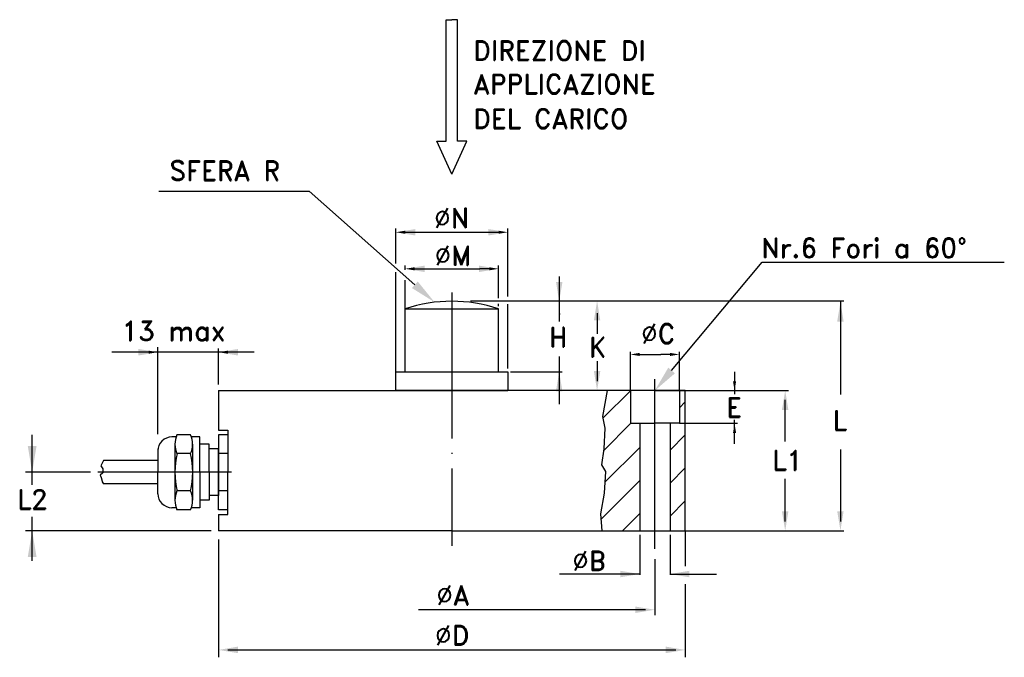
# Model space of a CAD drawing. Extents: x 270 to 371, y 374 to 439.
import ezdxf

# ---------------------------------------------------------------- set-up
doc = ezdxf.new("R2010")
doc.units = 0
doc.header["$LTSCALE"] = 15
doc.header["$MEASUREMENT"] = 0
doc.linetypes.add('TP', pattern=[1.2, 1, -0.1, 0, -0.1])
doc.layers.get('0').update_dxf_attribs({"linetype": 'CONTINUOUS'})
doc.styles.add('ROMAND', font='romand', dxfattribs={"height": 2})

# ---------------------------------------------------------------- blocks, each defined once
blk = doc.blocks.new('*X1')
at = {"color": 0}
for p, q in [((250.25, 158.33), (251.5, 159.58)), ((248.25, 149.26), (251.5, 152.51)), ((248.25, 142.18), (251.5, 145.43)), ((248.25, 135.11), (251.5, 138.36))]:
    blk.add_line(p, q, dxfattribs=at)
blk = doc.blocks.new('*X0')
at = {"color": 0}
for p, q in [((233.88, 156.1), (239.75, 161.97)), ((234.04, 149.19), (239.85, 155)), ((234.29, 142.37), (241.75, 149.83)), ((233.47, 134.48), (241.75, 142.76)), ((238.07, 132), (241.75, 135.68))]:
    blk.add_line(p, q, dxfattribs=at)

msp = doc.modelspace()

# ---------------------------------------------------------------- linework, layer by layer
for p, q in [((313.85, 426.78), (313.85, 439.25)), ((313.85, 439.25), (314.43, 439.25)), ((315, 439.25), (314.43, 439.25)), ((315, 426.78), (315, 439.25)), ((314.43, 423.37), (312.9, 426.78)), ((312.9, 426.78), (313.85, 426.78)), ((314.43, 423.37), (315.96, 426.78)), ((315.96, 426.78), (315, 426.78)), ((284.28, 421.64), (299.76, 421.64)), ((310.63, 412), (299.76, 421.64)), ((308.67, 414.2), (308.67, 417.78)), ((309.63, 417.4), (319.23, 417.4)), ((320.19, 410.81), (320.19, 417.78)), ((337.04, 403.19), (346.36, 414.33)), ((346.36, 414.33), (371.26, 414.33)), ((308.67, 403.07), (308.67, 413.29)), ((309.63, 413.53), (309.63, 413.98)), ((310.59, 413.64), (311.55, 413.64)), ((311.55, 413.64), (317.31, 413.64)), ((318.27, 413.64), (317.31, 413.64)), ((319.23, 410.62), (319.23, 413.98)), ((309.63, 409.56), (309.63, 412.48)), ((325.47, 412.84), (325.47, 408.24)), ((316.35, 410.34), (328.25, 410.34)), ((324.58, 410.34), (354.75, 410.34)), ((354.4, 410.34), (354.4, 400.72)), ((309.63, 409.53), (319.23, 409.53)), ((309.63, 403.04), (309.63, 409.53)), ((319.23, 409.81), (319.23, 410.05)), ((319.23, 403.04), (319.23, 409.53)), ((320.19, 403.39), (320.19, 410)), ((325.5, 409.03), (325.56, 409.03)), ((329.37, 409.07), (329.37, 406.94)), ((284.19, 396.65), (284.19, 405.58)), ((290.43, 401.75), (290.43, 405.45)), ((294.09, 405.07), (279.44, 405.07)), ((325.47, 404.61), (325.47, 399.74)), ((329.37, 404.14), (329.37, 402.08)), ((332.79, 401.13), (332.79, 405.12)), ((333.75, 404.84), (334.71, 404.84)), ((334.71, 404.84), (335.91, 404.84)), ((336.87, 404.84), (335.91, 404.84)), ((337.83, 401.15), (337.83, 405.12)), ((308.67, 403.04), (320.19, 403.04)), ((308.67, 401.12), (308.67, 403.04)), ((320.19, 403.04), (320.19, 401.12)), ((320.46, 403.04), (325.77, 403.04)), ((335.31, 384.85), (335.31, 402.3)), ((343.51, 403.04), (343.51, 400.76)), ((290.43, 401.12), (290.43, 397.04)), ((290.43, 401.12), (314.43, 401.12)), ((314.43, 401.12), (308.67, 401.12)), ((330.4, 401.12), (314.43, 401.12)), ((314.43, 401.12), (320.19, 401.12)), ((330.4, 401.12), (329.93, 398.46)), ((332.79, 401.12), (330.4, 401.12)), ((332.79, 401.12), (332.79, 397.76)), ((338.43, 401.12), (332.79, 401.12)), ((335.31, 401.12), (337.83, 401.12)), ((337.83, 401.12), (337.83, 397.76)), ((337.86, 401.12), (341.71, 401.12)), ((338.43, 386.72), (338.43, 401.12)), ((338.46, 401.12), (349.07, 401.12)), ((348.72, 395.89), (348.72, 400.16)), ((329.93, 398.46), (330.17, 397.27)), ((343.51, 395.65), (343.51, 398.12)), ((290.43, 397.04), (291.39, 397.04)), ((291.39, 397.04), (291.39, 392.72)), ((330.17, 397.27), (330.07, 395.12)), ((332.79, 397.76), (333.75, 397.76)), ((333.75, 397.76), (333.75, 386.72)), ((333.75, 397.76), (335.31, 397.76)), ((336.87, 397.76), (335.31, 397.76)), ((336.87, 397.76), (336.87, 386.72)), ((337.83, 397.76), (336.87, 397.76)), ((337.86, 397.76), (343.81, 397.76)), ((271.26, 391.44), (271.26, 396.56)), ((286.07, 396.36), (285.63, 396.36)), ((287.56, 396.56), (286.15, 396.56)), ((288.51, 396.36), (287.64, 396.36)), ((288.51, 392.72), (288.51, 396.36)), ((291.39, 396.56), (290.43, 396.56)), ((290.43, 396.56), (290.43, 392.72)), ((284.19, 395.12), (284.19, 392.72)), ((285.95, 395.6), (285.95, 389.84)), ((287.76, 395.6), (287.76, 389.84)), ((289.47, 395.6), (288.51, 395.6)), ((289.47, 392.72), (289.47, 395.6)), ((290.43, 395.12), (289.47, 395.12)), ((290.43, 392.72), (290.43, 395.12)), ((330.07, 395.12), (329.83, 393.49)), ((354.4, 395.08), (354.4, 387.68)), ((287.56, 394.64), (286.25, 394.64)), ((291.39, 394.64), (290.43, 394.64)), ((278.59, 393.92), (278.31, 393.38)), ((278.31, 393.38), (278.53, 393.08)), ((278.53, 393.08), (278.53, 392.68)), ((284.19, 393.92), (278.59, 393.92)), ((329.83, 393.49), (330.24, 392.79)), ((277.25, 392.72), (270.58, 392.72)), ((291.75, 392.72), (278, 392.72)), ((278.53, 392.68), (278.26, 392.44)), ((278.26, 392.44), (278.37, 392.19)), ((278.37, 392.19), (278.47, 391.8)), ((284.19, 390.52), (284.19, 392.72)), ((288.51, 392.72), (288.51, 389.08)), ((289.47, 392.72), (289.47, 389.84)), ((290.43, 392.72), (290.43, 390.32)), ((290.43, 388.88), (290.43, 392.72)), ((291.39, 388.4), (291.39, 392.72)), ((330.24, 392.79), (330.1, 390.59)), ((348.72, 387.68), (348.72, 392.04)), ((278.47, 391.8), (278.47, 391.75)), ((278.47, 391.75), (278.59, 391.52)), ((284.19, 391.52), (278.59, 391.52)), ((287.56, 390.8), (286.25, 390.8)), ((290.43, 390.32), (289.47, 390.32)), ((291.39, 390.8), (290.43, 390.8)), ((330.1, 390.59), (329.73, 388.45)), ((286.07, 389.08), (285.63, 389.08)), ((288.51, 389.08), (287.64, 389.08)), ((289.47, 389.84), (288.51, 389.84)), ((271.26, 383.61), (271.26, 388.15)), ((287.56, 388.88), (286.15, 388.88)), ((291.39, 388.88), (290.43, 388.88)), ((290.43, 388.4), (290.43, 386.72)), ((290.43, 388.4), (291.39, 388.4)), ((329.73, 388.45), (329.87, 386.72)), ((289.68, 386.72), (270.58, 386.72)), ((314.43, 386.72), (290.43, 386.72)), ((314.43, 386.72), (329.87, 386.72)), ((329.87, 386.72), (333.75, 386.72)), ((333.75, 386.72), (336.87, 386.72)), ((333.75, 386.31), (333.75, 382.18)), ((336.87, 386.72), (338.43, 386.72)), ((336.87, 386.31), (336.87, 382.18)), ((338.43, 386.69), (338.43, 383.07)), ((338.46, 386.72), (343.75, 386.72)), ((338.49, 386.72), (354.75, 386.72)), ((290.43, 385.83), (290.43, 373.7)), ((335.31, 383.78), (335.31, 378.04)), ((327.97, 382.26), (325.52, 382.26)), ((333.75, 382.26), (327.97, 382.26)), ((336.87, 382.26), (341.67, 382.26)), ((338.43, 381.23), (338.43, 373.7)), ((334.35, 378.59), (311.01, 378.59)), ((291.39, 374.46), (337.47, 374.46))]:
    msp.add_line(p, q)
at = {"linetype": 'TP'}
msp.add_line((314.43, 411.21), (314.43, 385.15), dxfattribs=at)
for centre, radius, start, end in [((314.43, 395.31), 15, 71.3371, 108.6629), ((285.63, 394.92), 1.44, 90, 180), ((288.32, 395.6), 2.37, 156.0887, 203.9113), ((285.39, 395.6), 2.37, 336.0887, 23.9113), ((294.31, 392.72), 8.37, 166.7312, 193.2688), ((279.4, 392.72), 8.37, 346.7312, 13.2688), ((285.63, 390.52), 1.44, 180, 270), ((288.32, 389.84), 2.37, 156.0887, 203.9113), ((285.39, 389.84), 2.37, 336.0887, 23.9113)]:
    msp.add_arc(centre, radius, start, end)
for points in [[(310.67, 417.07), (310.67, 417.73), (308.67, 417.4)], [(309.63, 417.24), (309.63, 417.56), (308.67, 417.4)], [(318.19, 417.73), (318.19, 417.07), (320.19, 417.4)], [(319.23, 417.24), (319.23, 417.56), (320.19, 417.4)], [(311.63, 413.31), (311.63, 413.97), (309.63, 413.64)], [(310.59, 413.8), (310.59, 413.48), (309.63, 413.64)], [(317.23, 413.97), (317.23, 413.31), (319.23, 413.64)], [(318.27, 413.8), (318.27, 413.48), (319.23, 413.64)], [(310.92, 412.34), (310.33, 411.66), (312.65, 410.21)], [(325.81, 412.3), (325.14, 412.3), (325.47, 410.3)], [(329.04, 408.34), (329.7, 408.34), (329.37, 410.34)], [(354.07, 408.22), (354.73, 408.22), (354.4, 410.22)], [(282.19, 405.4), (282.19, 404.73), (284.19, 405.07)], [(283.23, 404.91), (283.23, 405.23), (284.19, 405.07)], [(292.43, 404.73), (292.43, 405.4), (290.43, 405.07)], [(291.39, 404.91), (291.39, 405.23), (290.43, 405.07)], [(333.75, 405), (333.75, 404.68), (332.79, 404.84)], [(336.87, 405), (336.87, 404.68), (337.83, 404.84)], [(329.7, 403.12), (329.04, 403.12), (329.37, 401.12)], [(337.38, 402.9), (336.69, 403.48), (335.31, 401.12)], [(325.14, 401.04), (325.81, 401.04), (325.47, 403.04)], [(343.35, 402.08), (343.67, 402.08), (343.51, 401.12)], [(348.38, 399.12), (349.05, 399.12), (348.72, 401.12)], [(343.35, 396.76), (343.67, 396.76), (343.51, 397.72)], [(271.71, 395.42), (270.81, 395.42), (271.26, 392.72)], [(349.05, 388.72), (348.38, 388.72), (348.72, 386.72)], [(354.73, 388.72), (354.07, 388.72), (354.4, 386.72)], [(271.71, 384.02), (270.81, 384.02), (271.26, 386.72)], [(331.75, 382.6), (331.75, 381.93), (333.75, 382.26)], [(338.87, 381.93), (338.87, 382.6), (336.87, 382.26)], [(333.31, 378.92), (333.31, 378.26), (335.31, 378.59)], [(292.43, 374.13), (292.43, 374.8), (290.43, 374.46)], [(336.43, 374.8), (336.43, 374.13), (338.43, 374.46)]]:
    msp.add_solid(points)

# ---------------------------------------------------------------- block references
at = {"xscale": 0.48, "yscale": 0.48, "zscale": 0.48}
for name in ['*X0', '*X1']:
    msp.add_blockref(name, (217.71, 323.36), dxfattribs=at)

# ---------------------------------------------------------------- texts
at = {"style": 'ROMAND'}
for s, p in [('DIREZIONE DI ', (316.63, 435.08)), ('APPLICAZIONE ', (316.63, 431.63)), ('DEL CARICO', (316.63, 428.07)), ('SFERA R', (285.37, 422.73)), ('%%cN', (312.6, 417.86)), ('Nr.6 Fori a 60°', (346.25, 414.79)), ('%%CM', (312.65, 414.01)), ('13 max', (280.46, 406.26)), ('H', (324.42, 405.62)), ('%%cC', (333.9, 405.97)), ('K', (328.53, 404.58)), ('E', (342.66, 398.39)), ('L', (353.59, 397.04)), ('L1', (347.37, 392.95)), ('L2', (269.7, 388.93)), ('%%CB', (326.81, 382.62)), ('%%CA', (312.83, 379.09)), ('%%CD', (312.7, 374.96))]:
    msp.add_text(s, height=2, dxfattribs=at).set_placement(p)

doc.saveas('drawing.dxf')
